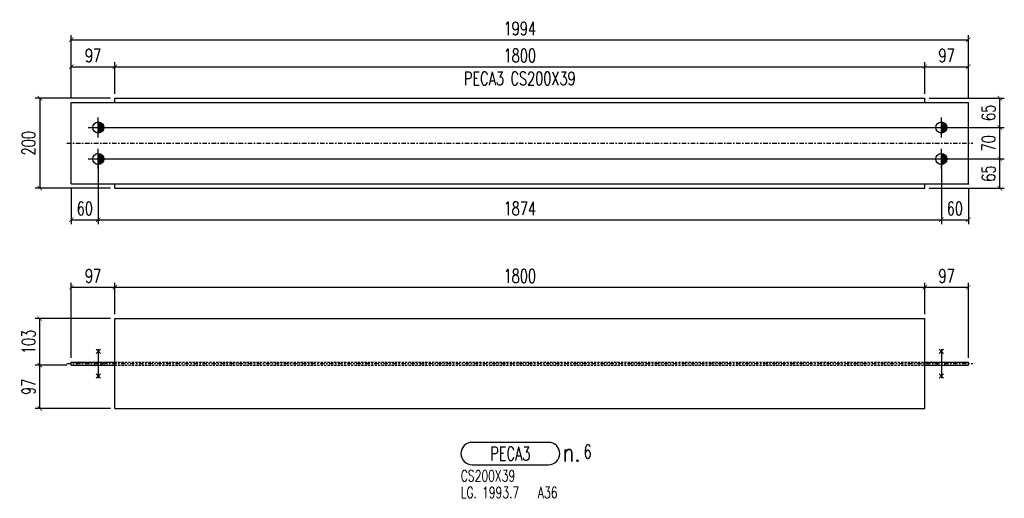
# Model space of a CAD drawing. Header units: feet. Extents: x 873 to 25753, y 2362 to 30563.
# Tile 19 of 29: x 14823 to 17012, y 4105 to 5169. Entities that reach past the tile are written whole.
import ezdxf
from ezdxf.enums import TextEntityAlignment as Align

# ---------------------------------------------------------------- set-up
doc = ezdxf.new("R2010")
doc.units = ezdxf.units.FT
doc.header["$LTSCALE"] = 20
doc.header["$MEASUREMENT"] = 0
doc.linetypes.add('DASHDOT', pattern=[1, 0.5, -0.25, 0, -0.25])
doc.linetypes.add('HIDDEN', pattern=[0.375, 0.25, -0.125])
doc.layers.get('0').update_dxf_attribs({"linetype": 'CONTINUOUS'})
doc.layers.get('Defpoints').update_dxf_attribs({"linetype": 'CONTINUOUS'})
for name, color, linetype in [('A', 2, 'DASHDOT'), ('FORIR', 4, 'CONTINUOUS'), ('G', 3, 'CONTINUOUS'), ('MARK_DES', 2, 'CONTINUOUS'), ('MARK_MAT', 2, 'CONTINUOUS'), ('MARK_QTA', 4, 'CONTINUOUS'), ('MARK_SBA', 4, 'CONTINUOUS'), ('MARK_SLOT', 6, 'CONTINUOUS'), ('TR', 6, 'HIDDEN'), ('TXT1', 7, 'CONTINUOUS')]:
    doc.layers.add(name, color=color, linetype=linetype)
doc.styles.add('1', font='romans', dxfattribs={"width": 0.7, "height": 30})
doc.styles.add('MARK', font='ROMANS', dxfattribs={"width": 0.7})
doc.styles.add('ROMANS', font='ROMANS', dxfattribs={"width": 0.8, "height": 28})
doc.dimstyles.get("Standard").update_dxf_attribs({"dimtxt": 30, "dimasz": 1, "dimexe": 1, "dimexo": 1, "dimgap": 1, "dimtad": 1, "dimdec": 0, "dimdsep": 46, "dimtxsty": '1', "dimblk": 'ARCHTICK', "dimcen": 3, "dimclrd": 1, "dimclre": 1, "dimclrt": 3, "dimadec": 0, "dimazin": 0, "dimtfac": 1, "dimtdec": 0, "dimtix": 1, "dimtmove": 0, "dimatfit": 3, "dimfxl": 0, "dimtolj": 1, "dimarcsym": 0})

# ---------------------------------------------------------------- blocks, each defined once
blk = doc.blocks.new('M16')
for p, q in [((0, -22.2), (0, 22.2)), ((-22.2, 0), (22.2, 0))]:
    blk.add_line(p, q)
at = {"color": 4, "const_width": 12.3}
blk.add_lwpolyline([(0, -6.1, 1), (0, 6.1, 1)], format="xyb", dxfattribs=at)
blk.add_circle((0, 0), 12.3)
at = {"flags": 1}
blk.add_attdef('TOLE', (16.7, -8.3), '', height=5.26, dxfattribs=at)
blk = doc.blocks.new('3D_INFOPOS')
blk.add_point((0, 0))
at = {"layer": 'FORIR', "flags": 1}
for tag, p in [('POS_PEZ', (7.6, -4.3)), ('MAT_PRO', (7.6, -11.9))]:
    blk.add_attdef(tag, p, '', height=5.26, dxfattribs=at)
blk = doc.blocks.new('_ArchTick')
at = {"color": 0, "linetype": 'ByBlock', "const_width": 0.15}
blk.add_lwpolyline([(-0.5, -0.5), (0.5, 0.5)], dxfattribs=at)
blk = doc.blocks.new('*D40')
at = {"layer": 'Defpoints', "color": 0, "transparency": 16777216}
for p in [(14998.1, 4859.2), (14938.1, 4803.7), (14998.1, 4724.2)]:
    blk.add_point(p, dxfattribs=at)
at = {"layer": 'TXT1', "color": 1, "lineweight": -2, "transparency": 16777216}
for p, q in [((14998.1, 4849.2), (14998.1, 4714.2)), ((14938.1, 4793.7), (14938.1, 4714.2)), ((14938.1, 4724.2), (14998.1, 4724.2))]:
    blk.add_line(p, q, dxfattribs=at)
at = {"layer": 'TXT1', "color": 1, "lineweight": -2, "transparency": 16777216, "xscale": 10, "yscale": 10, "zscale": 10, "rotation": 180}
blk.add_blockref('_ArchTick', (14938.1, 4724.2), dxfattribs=at)
at = {"layer": 'TXT1', "color": 1, "lineweight": -2, "transparency": 16777216, "xscale": 10, "yscale": 10, "zscale": 10}
blk.add_blockref('_ArchTick', (14998.1, 4724.2), dxfattribs=at)
at = {"layer": 'TXT1', "color": 3, "transparency": 16777216, "insert": (14968.1, 4749.2), "char_height": 30, "attachment_point": 5, "style": '1'}
blk.add_mtext('\\A1;60', dxfattribs=at)
blk = doc.blocks.new('*D41')
at = {"layer": 'Defpoints', "color": 0, "transparency": 16777216}
for p in [(14998.1, 4859.2), (16871.8, 4859.2), (16871.8, 4724.2)]:
    blk.add_point(p, dxfattribs=at)
at = {"layer": 'TXT1', "color": 1, "lineweight": -2, "transparency": 16777216}
for p, q in [((14998.1, 4849.2), (14998.1, 4714.2)), ((16871.8, 4849.2), (16871.8, 4714.2)), ((14998.1, 4724.2), (16871.8, 4724.2))]:
    blk.add_line(p, q, dxfattribs=at)
at = {"layer": 'TXT1', "color": 1, "lineweight": -2, "transparency": 16777216, "xscale": 10, "yscale": 10, "zscale": 10, "rotation": 180}
blk.add_blockref('_ArchTick', (14998.1, 4724.2), dxfattribs=at)
at = {"layer": 'TXT1', "color": 1, "lineweight": -2, "transparency": 16777216, "xscale": 10, "yscale": 10, "zscale": 10}
blk.add_blockref('_ArchTick', (16871.8, 4724.2), dxfattribs=at)
at = {"layer": 'TXT1', "color": 3, "transparency": 16777216, "insert": (15934.9, 4749.2), "char_height": 30, "attachment_point": 5, "style": '1'}
blk.add_mtext('\\A1;1874', dxfattribs=at)
blk = doc.blocks.new('*D42')
at = {"layer": 'Defpoints', "color": 0, "transparency": 16777216}
for p in [(16871.8, 4859.2), (16931.8, 4803.7), (16931.8, 4724.2)]:
    blk.add_point(p, dxfattribs=at)
at = {"layer": 'TXT1', "color": 1, "lineweight": -2, "transparency": 16777216}
for p, q in [((16871.8, 4849.2), (16871.8, 4714.2)), ((16931.8, 4793.7), (16931.8, 4714.2)), ((16871.8, 4724.2), (16931.8, 4724.2))]:
    blk.add_line(p, q, dxfattribs=at)
at = {"layer": 'TXT1', "color": 1, "lineweight": -2, "transparency": 16777216, "xscale": 10, "yscale": 10, "zscale": 10, "rotation": 180}
blk.add_blockref('_ArchTick', (16871.8, 4724.2), dxfattribs=at)
at = {"layer": 'TXT1', "color": 1, "lineweight": -2, "transparency": 16777216, "xscale": 10, "yscale": 10, "zscale": 10}
blk.add_blockref('_ArchTick', (16931.8, 4724.2), dxfattribs=at)
at = {"layer": 'TXT1', "color": 3, "transparency": 16777216, "insert": (16901.8, 4749.2), "char_height": 30, "attachment_point": 5, "style": '1'}
blk.add_mtext('\\A1;60', dxfattribs=at)
blk = doc.blocks.new('*D43')
at = {"layer": 'Defpoints', "color": 0, "transparency": 16777216}
for p in [(15034.9, 5064.2), (15034.9, 4994.2), (14938.1, 4984.7)]:
    blk.add_point(p, dxfattribs=at)
at = {"layer": 'TXT1', "color": 1, "lineweight": -2, "transparency": 16777216}
for p, q in [((14938.1, 4994.7), (14938.1, 5074.2)), ((14938.1, 5064.2), (15034.9, 5064.2)), ((15034.9, 5004.2), (15034.9, 5074.2))]:
    blk.add_line(p, q, dxfattribs=at)
at = {"layer": 'TXT1', "color": 1, "lineweight": -2, "transparency": 16777216, "xscale": 10, "yscale": 10, "zscale": 10, "rotation": 180}
blk.add_blockref('_ArchTick', (14938.1, 5064.2), dxfattribs=at)
at = {"layer": 'TXT1', "color": 1, "lineweight": -2, "transparency": 16777216, "xscale": 10, "yscale": 10, "zscale": 10}
blk.add_blockref('_ArchTick', (15034.9, 5064.2), dxfattribs=at)
at = {"layer": 'TXT1', "color": 3, "transparency": 16777216, "insert": (14986.5, 5089.2), "char_height": 30, "attachment_point": 5, "style": '1'}
blk.add_mtext('\\A1;97', dxfattribs=at)
blk = doc.blocks.new('*D44')
at = {"layer": 'Defpoints', "color": 0, "transparency": 16777216}
for p in [(16834.9, 5064.2), (15034.9, 4994.2), (16834.9, 4994.2)]:
    blk.add_point(p, dxfattribs=at)
at = {"layer": 'TXT1', "color": 1, "lineweight": -2, "transparency": 16777216}
for p, q in [((15034.9, 5004.2), (15034.9, 5074.2)), ((15034.9, 5064.2), (16834.9, 5064.2)), ((16834.9, 5004.2), (16834.9, 5074.2))]:
    blk.add_line(p, q, dxfattribs=at)
at = {"layer": 'TXT1', "color": 1, "lineweight": -2, "transparency": 16777216, "xscale": 10, "yscale": 10, "zscale": 10, "rotation": 180}
blk.add_blockref('_ArchTick', (15034.9, 5064.2), dxfattribs=at)
at = {"layer": 'TXT1', "color": 1, "lineweight": -2, "transparency": 16777216, "xscale": 10, "yscale": 10, "zscale": 10}
blk.add_blockref('_ArchTick', (16834.9, 5064.2), dxfattribs=at)
at = {"layer": 'TXT1', "color": 3, "transparency": 16777216, "insert": (15934.9, 5089.2), "char_height": 30, "attachment_point": 5, "style": '1'}
blk.add_mtext('\\A1;1800', dxfattribs=at)
blk = doc.blocks.new('*D45')
at = {"layer": 'Defpoints', "color": 0, "transparency": 16777216}
for p in [(16931.8, 5064.2), (16834.9, 4994.2), (16931.8, 4984.7)]:
    blk.add_point(p, dxfattribs=at)
at = {"layer": 'TXT1', "color": 1, "lineweight": -2, "transparency": 16777216}
for p, q in [((16834.9, 5004.2), (16834.9, 5074.2)), ((16834.9, 5064.2), (16931.8, 5064.2)), ((16931.8, 4994.7), (16931.8, 5074.2))]:
    blk.add_line(p, q, dxfattribs=at)
at = {"layer": 'TXT1', "color": 1, "lineweight": -2, "transparency": 16777216, "xscale": 10, "yscale": 10, "zscale": 10, "rotation": 180}
blk.add_blockref('_ArchTick', (16834.9, 5064.2), dxfattribs=at)
at = {"layer": 'TXT1', "color": 1, "lineweight": -2, "transparency": 16777216, "xscale": 10, "yscale": 10, "zscale": 10}
blk.add_blockref('_ArchTick', (16931.8, 5064.2), dxfattribs=at)
at = {"layer": 'TXT1', "color": 3, "transparency": 16777216, "insert": (16883.3, 5089.2), "char_height": 30, "attachment_point": 5, "style": '1'}
blk.add_mtext('\\A1;97', dxfattribs=at)
blk = doc.blocks.new('*D46')
at = {"layer": 'Defpoints', "color": 0, "transparency": 16777216}
for p in [(14998.1, 4859.2), (17001.8, 4859.2), (16834.9, 4794.2)]:
    blk.add_point(p, dxfattribs=at)
at = {"layer": 'TXT1', "color": 1, "lineweight": -2, "transparency": 16777216}
for p, q in [((15008.1, 4859.2), (17011.8, 4859.2)), ((17001.8, 4794.2), (17001.8, 4859.2)), ((16844.9, 4794.2), (17011.8, 4794.2))]:
    blk.add_line(p, q, dxfattribs=at)
at = {"layer": 'TXT1', "color": 1, "lineweight": -2, "transparency": 16777216, "xscale": 10, "yscale": 10, "zscale": 10}
for p, rotation in [((17001.8, 4859.2), 90), ((17001.8, 4794.2), 270)]:
    blk.add_blockref('_ArchTick', p, dxfattribs=dict(at, rotation=rotation))
at = {"layer": 'TXT1', "color": 3, "transparency": 16777216, "insert": (16976.8, 4826.7), "char_height": 30, "attachment_point": 5, "rotation": 90, "style": '1'}
blk.add_mtext('\\A1;65', dxfattribs=at)
blk = doc.blocks.new('*D47')
at = {"layer": 'Defpoints', "color": 0, "transparency": 16777216}
for p in [(14998.1, 4929.2), (17001.8, 4929.2), (14998.1, 4859.2)]:
    blk.add_point(p, dxfattribs=at)
at = {"layer": 'TXT1', "color": 1, "lineweight": -2, "transparency": 16777216}
for p, q in [((15008.1, 4929.2), (17011.8, 4929.2)), ((17001.8, 4859.2), (17001.8, 4929.2)), ((15008.1, 4859.2), (17011.8, 4859.2))]:
    blk.add_line(p, q, dxfattribs=at)
at = {"layer": 'TXT1', "color": 1, "lineweight": -2, "transparency": 16777216, "xscale": 10, "yscale": 10, "zscale": 10}
for p, rotation in [((17001.8, 4929.2), 90), ((17001.8, 4859.2), 270)]:
    blk.add_blockref('_ArchTick', p, dxfattribs=dict(at, rotation=rotation))
at = {"layer": 'TXT1', "color": 3, "transparency": 16777216, "insert": (16976.8, 4894.2), "char_height": 30, "attachment_point": 5, "rotation": 90, "style": '1'}
blk.add_mtext('\\A1;70', dxfattribs=at)
blk = doc.blocks.new('*D48')
at = {"layer": 'Defpoints', "color": 0, "transparency": 16777216}
for p in [(16834.9, 4994.2), (17001.8, 4994.2), (14998.1, 4929.2)]:
    blk.add_point(p, dxfattribs=at)
at = {"layer": 'TXT1', "color": 1, "lineweight": -2, "transparency": 16777216}
for p, q in [((16844.9, 4994.2), (17011.8, 4994.2)), ((17001.8, 4929.2), (17001.8, 4994.2)), ((15008.1, 4929.2), (17011.8, 4929.2))]:
    blk.add_line(p, q, dxfattribs=at)
at = {"layer": 'TXT1', "color": 1, "lineweight": -2, "transparency": 16777216, "xscale": 10, "yscale": 10, "zscale": 10}
for p, rotation in [((17001.8, 4994.2), 90), ((17001.8, 4929.2), 270)]:
    blk.add_blockref('_ArchTick', p, dxfattribs=dict(at, rotation=rotation))
at = {"layer": 'TXT1', "color": 3, "transparency": 16777216, "insert": (16976.8, 4961.7), "char_height": 30, "attachment_point": 5, "rotation": 90, "style": '1'}
blk.add_mtext('\\A1;65', dxfattribs=at)
blk = doc.blocks.new('*D49')
at = {"layer": 'Defpoints', "color": 0, "transparency": 16777216}
for p in [(16931.8, 5124.2), (14938.1, 4984.7), (16931.8, 4984.7)]:
    blk.add_point(p, dxfattribs=at)
at = {"layer": 'TXT1', "color": 1, "lineweight": -2, "transparency": 16777216}
for p, q in [((14938.1, 4994.7), (14938.1, 5134.2)), ((14938.1, 5124.2), (16931.8, 5124.2)), ((16931.8, 4994.7), (16931.8, 5134.2))]:
    blk.add_line(p, q, dxfattribs=at)
at = {"layer": 'TXT1', "color": 1, "lineweight": -2, "transparency": 16777216, "xscale": 10, "yscale": 10, "zscale": 10, "rotation": 180}
blk.add_blockref('_ArchTick', (14938.1, 5124.2), dxfattribs=at)
at = {"layer": 'TXT1', "color": 1, "lineweight": -2, "transparency": 16777216, "xscale": 10, "yscale": 10, "zscale": 10}
blk.add_blockref('_ArchTick', (16931.8, 5124.2), dxfattribs=at)
at = {"layer": 'TXT1', "color": 3, "transparency": 16777216, "insert": (15934.9, 5149.2), "char_height": 30, "attachment_point": 5, "style": '1'}
blk.add_mtext('\\A1;1994', dxfattribs=at)
blk = doc.blocks.new('*D50')
at = {"layer": 'Defpoints', "color": 0, "transparency": 16777216}
for p in [(15034.9, 4994.2), (14868.1, 4794.2), (15034.9, 4794.2)]:
    blk.add_point(p, dxfattribs=at)
at = {"layer": 'TXT1', "color": 1, "lineweight": -2, "transparency": 16777216}
for p, q in [((15024.9, 4994.2), (14858.1, 4994.2)), ((14868.1, 4994.2), (14868.1, 4794.2)), ((15024.9, 4794.2), (14858.1, 4794.2))]:
    blk.add_line(p, q, dxfattribs=at)
at = {"layer": 'TXT1', "color": 1, "lineweight": -2, "transparency": 16777216, "xscale": 10, "yscale": 10, "zscale": 10}
for p, rotation in [((14868.1, 4994.2), 90), ((14868.1, 4794.2), 270)]:
    blk.add_blockref('_ArchTick', p, dxfattribs=dict(at, rotation=rotation))
at = {"layer": 'TXT1', "color": 3, "transparency": 16777216, "insert": (14843.1, 4894.2), "char_height": 30, "attachment_point": 5, "rotation": 90, "style": '1'}
blk.add_mtext('\\A1;200', dxfattribs=at)
blk = doc.blocks.new('3D_INFOM')
blk.add_point((0, 0))
at = {"layer": 'FORIR', "flags": 1}
for tag, p in [('MARK', (7.55, -4.31)), ('NUM_DIS', (7.55, -11.68)), ('NOT_PEZ', (45.73, -11.68)), ('QTA_PEZ', (7.55, -18.55)), ('TIP_PEZ', (45.73, -18.55)), ('TRA_PEZ', (7.55, -26.33)), ('COS_PEZ', (45.73, -26.33)), ('DES_PEZ', (7.55, -33.75))]:
    blk.add_attdef(tag, p, '', height=5, dxfattribs=at)
blk = doc.blocks.new('MS')
at = {"color": 6}
for p, q in [((-4.7, 22.8), (4.7, 32.1)), ((-4.7, 32.1), (4.7, 22.8)), ((-4.7, -22.8), (4.7, -32.1)), ((-4.7, -32.1), (4.7, -22.8))]:
    blk.add_line(p, q, dxfattribs=at)
at = {"color": 3}
blk.add_line((0, -32.1), (0, 32.1), dxfattribs=at)
at = {"flags": 1}
for tag, p, height in [('DIAM', (0, 0), 8.01), ('AVAN', (1.3, -18.2), 5.26), ('TOLE', (1.3, -9.7), 5.26), ('DIET', (1.3, -24.6), 5.26)]:
    blk.add_attdef(tag, p, '', height=height, dxfattribs=at)
blk = doc.blocks.new('*D53')
at = {"layer": 'Defpoints', "color": 0, "transparency": 16777216}
for p in [(15034.9, 4574.2), (15034.9, 4504.2), (14938.1, 4407.4)]:
    blk.add_point(p, dxfattribs=at)
at = {"layer": 'TXT1', "color": 1, "lineweight": -2, "transparency": 16777216}
for p, q in [((14938.1, 4417.4), (14938.1, 4584.2)), ((14938.1, 4574.2), (15034.9, 4574.2)), ((15034.9, 4514.2), (15034.9, 4584.2))]:
    blk.add_line(p, q, dxfattribs=at)
at = {"layer": 'TXT1', "color": 1, "lineweight": -2, "transparency": 16777216, "xscale": 10, "yscale": 10, "zscale": 10, "rotation": 180}
blk.add_blockref('_ArchTick', (14938.1, 4574.2), dxfattribs=at)
at = {"layer": 'TXT1', "color": 1, "lineweight": -2, "transparency": 16777216, "xscale": 10, "yscale": 10, "zscale": 10}
blk.add_blockref('_ArchTick', (15034.9, 4574.2), dxfattribs=at)
at = {"layer": 'TXT1', "color": 3, "transparency": 16777216, "insert": (14986.5, 4599.2), "char_height": 30, "attachment_point": 5, "style": '1'}
blk.add_mtext('\\A1;97', dxfattribs=at)
blk = doc.blocks.new('*D54')
at = {"layer": 'Defpoints', "color": 0, "transparency": 16777216}
for p in [(16834.9, 4574.2), (15034.9, 4504.2), (16834.9, 4504.2)]:
    blk.add_point(p, dxfattribs=at)
at = {"layer": 'TXT1', "color": 1, "lineweight": -2, "transparency": 16777216}
for p, q in [((15034.9, 4514.2), (15034.9, 4584.2)), ((15034.9, 4574.2), (16834.9, 4574.2)), ((16834.9, 4514.2), (16834.9, 4584.2))]:
    blk.add_line(p, q, dxfattribs=at)
at = {"layer": 'TXT1', "color": 1, "lineweight": -2, "transparency": 16777216, "xscale": 10, "yscale": 10, "zscale": 10, "rotation": 180}
blk.add_blockref('_ArchTick', (15034.9, 4574.2), dxfattribs=at)
at = {"layer": 'TXT1', "color": 1, "lineweight": -2, "transparency": 16777216, "xscale": 10, "yscale": 10, "zscale": 10}
blk.add_blockref('_ArchTick', (16834.9, 4574.2), dxfattribs=at)
at = {"layer": 'TXT1', "color": 3, "transparency": 16777216, "insert": (15934.9, 4599.2), "char_height": 30, "attachment_point": 5, "style": '1'}
blk.add_mtext('\\A1;1800', dxfattribs=at)
blk = doc.blocks.new('*D55')
at = {"layer": 'Defpoints', "color": 0, "transparency": 16777216}
for p in [(16931.8, 4574.2), (16834.9, 4504.2), (16931.8, 4407.4)]:
    blk.add_point(p, dxfattribs=at)
at = {"layer": 'TXT1', "color": 1, "lineweight": -2, "transparency": 16777216}
for p, q in [((16834.9, 4514.2), (16834.9, 4584.2)), ((16834.9, 4574.2), (16931.8, 4574.2)), ((16931.8, 4417.4), (16931.8, 4584.2))]:
    blk.add_line(p, q, dxfattribs=at)
at = {"layer": 'TXT1', "color": 1, "lineweight": -2, "transparency": 16777216, "xscale": 10, "yscale": 10, "zscale": 10, "rotation": 180}
blk.add_blockref('_ArchTick', (16834.9, 4574.2), dxfattribs=at)
at = {"layer": 'TXT1', "color": 1, "lineweight": -2, "transparency": 16777216, "xscale": 10, "yscale": 10, "zscale": 10}
blk.add_blockref('_ArchTick', (16931.8, 4574.2), dxfattribs=at)
at = {"layer": 'TXT1', "color": 3, "transparency": 16777216, "insert": (16883.3, 4599.2), "char_height": 30, "attachment_point": 5, "style": '1'}
blk.add_mtext('\\A1;97', dxfattribs=at)
blk = doc.blocks.new('*D56')
at = {"layer": 'Defpoints', "color": 0, "transparency": 16777216}
for p in [(14868.1, 4401.1), (14938.1, 4401.1), (15034.9, 4304.2)]:
    blk.add_point(p, dxfattribs=at)
at = {"layer": 'TXT1', "color": 1, "lineweight": -2, "transparency": 16777216}
for p, q in [((14928.1, 4401.1), (14858.1, 4401.1)), ((14868.1, 4304.2), (14868.1, 4401.1)), ((15024.9, 4304.2), (14858.1, 4304.2))]:
    blk.add_line(p, q, dxfattribs=at)
at = {"layer": 'TXT1', "color": 1, "lineweight": -2, "transparency": 16777216, "xscale": 10, "yscale": 10, "zscale": 10}
for p, rotation in [((14868.1, 4401.1), 90), ((14868.1, 4304.2), 270)]:
    blk.add_blockref('_ArchTick', p, dxfattribs=dict(at, rotation=rotation))
at = {"layer": 'TXT1', "color": 3, "transparency": 16777216, "insert": (14843.1, 4352.6), "char_height": 30, "attachment_point": 5, "rotation": 90, "style": '1'}
blk.add_mtext('\\A1;97', dxfattribs=at)
blk = doc.blocks.new('*D57')
at = {"layer": 'Defpoints', "color": 0, "transparency": 16777216}
for p in [(14868.1, 4504.2), (15034.9, 4504.2), (14938.1, 4401.1)]:
    blk.add_point(p, dxfattribs=at)
at = {"layer": 'TXT1', "color": 1, "lineweight": -2, "transparency": 16777216}
for p, q in [((15024.9, 4504.2), (14858.1, 4504.2)), ((14868.1, 4401.1), (14868.1, 4504.2)), ((14928.1, 4401.1), (14858.1, 4401.1))]:
    blk.add_line(p, q, dxfattribs=at)
at = {"layer": 'TXT1', "color": 1, "lineweight": -2, "transparency": 16777216, "xscale": 10, "yscale": 10, "zscale": 10}
for p, rotation in [((14868.1, 4504.2), 90), ((14868.1, 4401.1), 270)]:
    blk.add_blockref('_ArchTick', p, dxfattribs=dict(at, rotation=rotation))
at = {"layer": 'TXT1', "color": 3, "transparency": 16777216, "insert": (14843.1, 4452.6), "char_height": 30, "attachment_point": 5, "rotation": 90, "style": '1'}
blk.add_mtext('\\A1;103', dxfattribs=at)
blk = doc.blocks.new('M8_PRO')
at = {"layer": 'MARK_SLOT'}
blk.add_lwpolyline([(2.5, 0), (19.5, 0, 0.414214), (22, 2.5), (22, 2.5, 0.414214), (19.5, 5), (2.5, 5, 0.414214), (0, 2.5), (0, 2.5, 0.414214)], format="xyb", close=True, dxfattribs=at)
at = {"style": 'MARK', "width": 0.7, "flags": 1}
for tag, p in [('TRA_PEZ', (-2.05, 4.97)), ('PUN_LIS', (-2.05, 4.44)), ('TIP_PEZ', (-2.05, 2.29)), ('SUN_LIS', (-2.05, 3.9)), ('DES_PEZ', (-2.05, 3.37)), ('NOT_PEZ', (-2.05, 2.83)), ('COD_PEZ', (-2.05, 0.69)), ('COS_PEZ', (-2.05, 0.15)), ('ING_PEZ', (-2.05, 1.76)), ('MCL_PEZ', (-2.05, 1.22)), ('DIM_PRO', (-2.05, -0.38))]:
    blk.add_attdef(tag, p, '', height=0.35, dxfattribs=at)
at = {"style": 'MARK', "width": 0.7}
blk.add_attdef('MAR_PEZ', text='', height=3, dxfattribs=at).set_placement((11, 2.5), align=Align.MIDDLE)
at = {"layer": 'MARK_DES', "style": 'MARK', "width": 0.7}
blk.add_text('LG.', height=2.5, dxfattribs=at).set_placement((0, -7.4))
for tag, p in [('NOM_PRO', (0, -3.7)), ('LUN_PRO', (4.73, -7.4))]:
    blk.add_attdef(tag, p, '', height=2.5, dxfattribs=at)
at = {"layer": 'MARK_MAT', "style": 'MARK', "width": 0.7}
blk.add_attdef('MAT_PRO', (17.13, -7.4), '', height=2.5, dxfattribs=at)
at = {"layer": 'MARK_QTA', "style": 'ROMANS', "width": 0.8}
blk.add_text('n.', height=4, dxfattribs=at).set_placement((24.62, 2.75), align=Align.MIDDLE)
at = {"layer": 'MARK_QTA', "style": 'MARK', "width": 0.7}
blk.add_attdef('QTA_PEZ', (27.29, 1.42), '', height=3, dxfattribs=at)
at = {"layer": 'MARK_SBA', "style": 'MARK', "width": 0.7}
blk.add_attdef('SBA_PEZ', text='', height=2, dxfattribs=at).set_placement((10.88, 5.73), align=Align.BOTTOM_CENTER)

msp = doc.modelspace()

# ---------------------------------------------------------------- linework, layer by layer
at = {"layer": 'A'}
for p, q in [((14928.1, 4894.2), (16941.8, 4894.2)), ((14928.1, 4404.2), (16941.8, 4404.2))]:
    msp.add_line(p, q, dxfattribs=at)
for p in [(16931.8, 4803.7), (16880.3, 4401.1)]:
    msp.add_point(p, dxfattribs=at)
at = {"layer": 'G'}
for p, q in [((15034.9, 4994.2), (16834.9, 4994.2)), ((15034.9, 4984.7), (15034.9, 4994.2)), ((16834.9, 4984.7), (16834.9, 4994.2)), ((14938.1, 4984.7), (16931.8, 4984.7)), ((14938.1, 4803.7), (14938.1, 4984.7)), ((16931.8, 4803.7), (16931.8, 4984.7)), ((14938.1, 4803.7), (16931.8, 4803.7)), ((15034.9, 4794.2), (15034.9, 4803.7)), ((15034.9, 4794.2), (16834.9, 4794.2)), ((16834.9, 4794.2), (16834.9, 4803.7)), ((15034.9, 4504.2), (16834.9, 4504.2)), ((15034.9, 4304.2), (15034.9, 4504.2)), ((16834.9, 4304.2), (16834.9, 4504.2)), ((14938.1, 4407.4), (15034.9, 4407.4)), ((14938.1, 4401.1), (14938.1, 4407.4)), ((14938.1, 4401.1), (15034.9, 4401.1)), ((16834.9, 4407.4), (16931.8, 4407.4)), ((16834.9, 4401.1), (16931.8, 4401.1)), ((16931.8, 4401.1), (16931.8, 4407.4)), ((15034.9, 4304.2), (16834.9, 4304.2))]:
    msp.add_line(p, q, dxfattribs=at)
for p in [(16931.8, 4803.7), (16880.3, 4401.1)]:
    msp.add_point(p, dxfattribs=at)
at = {"layer": 'TR'}
for p, q in [((14989.6, 4401.1), (14989.6, 4407.4)), ((15006.6, 4401.1), (15006.6, 4407.4)), ((15034.9, 4407.4), (16834.9, 4407.4)), ((15034.9, 4401.1), (16834.9, 4401.1)), ((16863.3, 4401.1), (16863.3, 4407.4)), ((16880.3, 4401.1), (16880.3, 4407.4))]:
    msp.add_line(p, q, dxfattribs=at)
for p in [(16931.8, 4803.7), (16880.3, 4401.1)]:
    msp.add_point(p, dxfattribs=at)

# ---------------------------------------------------------------- block references
for name, p in [('M16', (14998.1, 4929.2)), ('M16', (16871.8, 4929.2)), ('M16', (14998.1, 4859.2)), ('3D_INFOPOS', (15934.9, 4894.2)), ('M16', (16871.8, 4859.2)), ('3D_INFOPOS', (15934.9, 4404.2))]:
    msp.add_blockref(name, p)
at = {"xscale": 10, "yscale": 10, "zscale": 10}
for p in [(15934.9, 4894.2), (15934.9, 4404.2)]:
    msp.add_blockref('3D_INFOM', p, dxfattribs=at)
at = {"rotation": 180}
for p in [(14998.1, 4404.2), (16871.8, 4404.2)]:
    msp.add_blockref('MS', p, dxfattribs=at)
at = {"xscale": 10, "yscale": 10, "zscale": 10}
msp.add_blockref('M8_PRO', (15803.8, 4179.2), dxfattribs=at).add_auto_attribs({'NOM_PRO': 'CS200X39', 'LUN_PRO': '1993.7', 'MAT_PRO': 'A36', 'QTA_PEZ': '6', 'MAR_PEZ': 'PECA3'})

# ---------------------------------------------------------------- texts
at = {"layer": 'TXT1', "color": 7, "style": '1', "width": 0.7}
msp.add_text('PECA3 CS200X39', height=30, dxfattribs=at).set_placement((15934.9, 5014.2), align=Align.BOTTOM_CENTER)

# ---------------------------------------------------------------- dimensions: what is measured, and where the dimension line sits
at = {"layer": 'TXT1'}
for base, p1, p2, picture, middle in [((16931.8, 5124.2), (14938.1, 4984.7), (16931.8, 4984.7), '*D49', (15934.9, 5149.2)), ((15034.9, 5064.2), (14938.1, 4984.7), (15034.9, 4994.2), '*D43', (14986.5, 5089.2)), ((16834.9, 5064.2), (15034.9, 4994.2), (16834.9, 4994.2), '*D44', (15934.9, 5089.2)), ((16931.8, 5064.2), (16834.9, 4994.2), (16931.8, 4984.7), '*D45', (16883.3, 5089.2)), ((14998.1, 4724.2), (14938.1, 4803.7), (14998.1, 4859.2), '*D40', (14968.1, 4749.2)), ((16871.8, 4724.2), (14998.1, 4859.2), (16871.8, 4859.2), '*D41', (15934.9, 4749.2)), ((16931.8, 4724.2), (16871.8, 4859.2), (16931.8, 4803.7), '*D42', (16901.8, 4749.2)), ((15034.9, 4574.2), (14938.1, 4407.4), (15034.9, 4504.2), '*D53', (14986.5, 4599.2)), ((16834.9, 4574.2), (15034.9, 4504.2), (16834.9, 4504.2), '*D54', (15934.9, 4599.2)), ((16931.8, 4574.2), (16834.9, 4504.2), (16931.8, 4407.4), '*D55', (16883.3, 4599.2))]:
    dim = msp.add_linear_dim(base=base, p1=p1, p2=p2, dimstyle='Standard', override={"dimscale": 10}, dxfattribs=at)
    dim.commit()
    dim.dimension.update_dxf_attribs({"geometry": picture, "text_midpoint": middle})
for base, p1, p2, picture, middle in [((14868.1, 4794.2), (15034.9, 4994.2), (15034.9, 4794.2), '*D50', (14843.1, 4894.2)), ((17001.8, 4994.2), (14998.1, 4929.2), (16834.9, 4994.2), '*D48', (16976.8, 4961.7)), ((17001.8, 4929.2), (14998.1, 4859.2), (14998.1, 4929.2), '*D47', (16976.8, 4894.2)), ((17001.8, 4859.2), (16834.9, 4794.2), (14998.1, 4859.2), '*D46', (16976.8, 4826.7)), ((14868.1, 4504.2), (14938.1, 4401.1), (15034.9, 4504.2), '*D57', (14843.1, 4452.6)), ((14868.1, 4401.1), (15034.9, 4304.2), (14938.1, 4401.1), '*D56', (14843.1, 4352.6))]:
    dim = msp.add_linear_dim(base=base, p1=p1, p2=p2, angle=90, dimstyle='Standard', override={"dimscale": 10}, dxfattribs=at)
    dim.commit()
    dim.dimension.update_dxf_attribs({"geometry": picture, "text_midpoint": middle})

doc.saveas('drawing.dxf')
